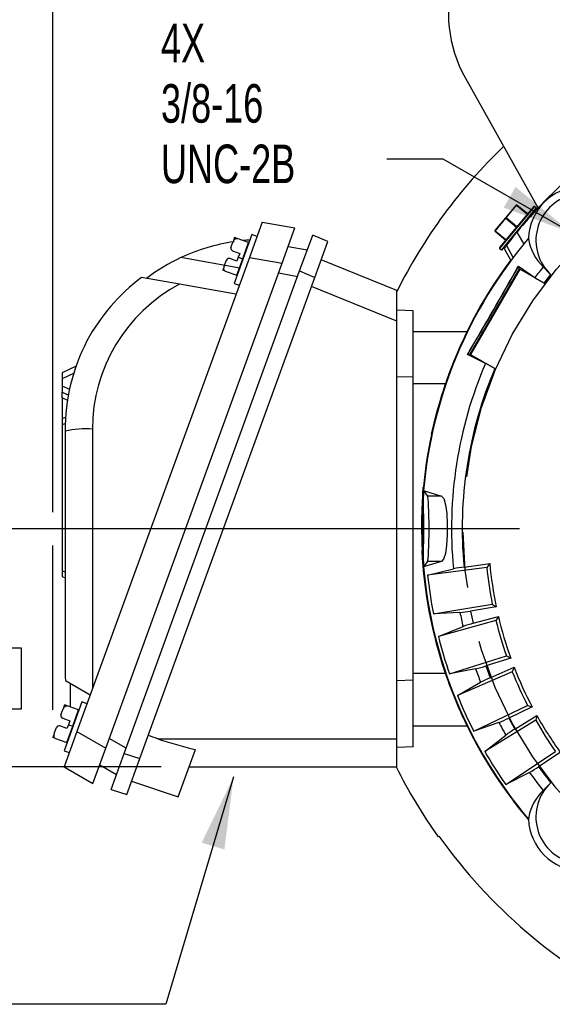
# Model space of a CAD drawing. Header units: inches. Extents: x 0 to 11, y 0 to 8.5.
# Tile 9 of 16: x 7.3 to 8.3, y 2.3 to 4.1. Entities that reach past the tile are written whole.
import ezdxf

# ---------------------------------------------------------------- set-up
doc = ezdxf.new("R2010")
doc.units = ezdxf.units.IN
doc.header["$MEASUREMENT"] = 0
doc.linetypes.add('CENTERX2', pattern=[0.8, 0.5, -0.1, 0.1, -0.1])
doc.layers.add('CENTER', color=40, linetype='CENTERX2')
doc.layers.add('DIMENSIONS', color=140, linetype='Continuous', lineweight=25)
doc.layers.add('TEXT', color=140, linetype='Continuous', lineweight=25)
doc.styles.add('SLDTEXTSTYLE0', font='TXT', dxfattribs={"width": 0.7})
doc.dimstyles.new('SLDDIMSTYLE3', dxfattribs={"dimtxt": 0.069444, "dimasz": 0.13, "dimexe": 0, "dimexo": 0.0625, "dimgap": 0.017361, "dimtad": 0, "dimtih": 1, "dimtoh": 1, "dimlfac": 4, "dimrnd": 1e-09, "dimzin": 12, "dimdsep": 46, "dimtxsty": 'SLDTEXTSTYLE0', "dimsah": 1, "dimcen": 0.09, "dimadec": 0, "dimazin": 3, "dimtfac": 1, "dimtmove": 0, "dimatfit": 0, "dimfxl": 0, "dimfrac": 2, "dimtolj": 1, "dimtzin": 12, "dimarcsym": 0})
doc.dimstyles.new('SLDDIMSTYLE4', dxfattribs={"dimtxt": 0.18, "dimasz": 0.13, "dimexe": 0, "dimexo": 0.0625, "dimgap": 0, "dimtad": 0, "dimtih": 1, "dimtoh": 1, "dimdec": 0, "dimrnd": 1e-09, "dimzin": 0, "dimdsep": 46, "dimtxsty": 'Standard', "dimsah": 1, "dimcen": 0.09, "dimadec": 0, "dimazin": 0, "dimtfac": 0.13, "dimtdec": 0, "dimtofl": 0, "dimtmove": 0, "dimatfit": 3, "dimfxl": 0, "dimfrac": 2, "dimtolj": 1, "dimtzin": 0, "dimarcsym": 0})
doc.dimstyles.new('SLDDIMSTYLE6', dxfattribs={"dimtxt": 0.069444, "dimasz": 0.13, "dimexe": 0, "dimexo": 0.0625, "dimgap": 0.017361, "dimtad": 0, "dimtih": 1, "dimtoh": 1, "dimdec": 3, "dimlfac": 4, "dimrnd": 1e-09, "dimzin": 12, "dimdsep": 46, "dimtxsty": 'SLDTEXTSTYLE0', "dimsah": 1, "dimcen": 0.09, "dimadec": 0, "dimazin": 3, "dimtfac": 1, "dimtdec": 3, "dimtofl": 0, "dimtmove": 0, "dimatfit": 3, "dimfxl": 0, "dimfrac": 2, "dimtolj": 1, "dimtzin": 12, "dimarcsym": 0})
doc.dimstyles.new('SLDDIMSTYLE7', dxfattribs={"dimtxt": 0.069444, "dimasz": 0.13, "dimexe": 0, "dimexo": 0.0625, "dimgap": 0.017361, "dimtad": 0, "dimtih": 1, "dimtoh": 1, "dimlfac": 4, "dimrnd": 1e-09, "dimzin": 12, "dimdsep": 46, "dimtxsty": 'SLDTEXTSTYLE0', "dimsah": 1, "dimcen": 0, "dimadec": 0, "dimazin": 3, "dimtfac": 1, "dimtofl": 0, "dimtmove": 0, "dimatfit": 3, "dimfxl": 0, "dimfrac": 2, "dimtolj": 1, "dimtzin": 12, "dimarcsym": 0})

# ---------------------------------------------------------------- blocks, each defined once
blk = doc.blocks.new('_D_9')
at = {"layer": 'DIMENSIONS'}
for p, q in [((7.2107, 3.1795), (7.2107, 3.4295)), ((8.2353, 3.1795), (7.0857, 3.1795)), ((7.1075, 2.9649), (7.0841, 2.9649)), ((7.0841, 2.9649), (7.0841, 2.8545)), ((7.3139, 2.9649), (7.3372, 2.9649)), ((7.3372, 2.9649), (7.3372, 2.8545)), ((7.0841, 2.8545), (7.1075, 2.8545)), ((7.3372, 2.8545), (7.3139, 2.8545)), ((7.5896, 2.7506), (7.0857, 2.7506)), ((7.2107, 2.7506), (7.2107, 2.5006))]:
    blk.add_line(p, q, dxfattribs=at)
for points in [[(7.2107, 3.1795), (7.2307, 3.3095), (7.1907, 3.3095)], [(7.2107, 2.7506), (7.1907, 2.6206), (7.2307, 2.6206)]]:
    blk.add_solid(points, dxfattribs=at)
at = {"layer": 'DIMENSIONS', "char_height": 0.06944, "attachment_point": 1, "style": 'SLDTEXTSTYLE0'}
for s, insert in [('1.72', (7.1075, 3.07)), ('43.6', (7.1075, 2.944))]:
    blk.add_mtext(s, dxfattribs=dict(at, insert=insert))
blk = doc.blocks.new('_D_12')
at = {"layer": 'DIMENSIONS'}
for p, q in [((7.394, 3.2095), (7.394, 4.6447)), ((8.8679, 4.0179), (8.8679, 4.6447)), ((7.394, 4.5197), (7.5883, 4.5197)), ((7.6825, 4.5196), (7.6591, 4.5196)), ((7.6591, 4.5196), (7.6591, 4.4092)), ((7.9467, 4.5196), (7.97, 4.5196)), ((7.97, 4.5196), (7.97, 4.4092)), ((8.8679, 4.5197), (8.0408, 4.5197)), ((7.6591, 4.4092), (7.6825, 4.4092)), ((7.97, 4.4092), (7.9467, 4.4092)), ((8.8679, 3.8121), (8.8679, 3.9579)), ((7.394, 2.8536), (7.394, 3.1495))]:
    blk.add_line(p, q, dxfattribs=at)
for points in [[(7.394, 4.5197), (7.524, 4.4997), (7.524, 4.5397)], [(8.8679, 4.5197), (8.7379, 4.5397), (8.7379, 4.4997)]]:
    blk.add_solid(points, dxfattribs=at)
at = {"layer": 'DIMENSIONS', "char_height": 0.06944, "attachment_point": 1, "style": 'SLDTEXTSTYLE0'}
for s, insert in [('5.895', (7.6825, 4.6247)), ('149.7', (7.6825, 4.4987))]:
    blk.add_mtext(s, dxfattribs=dict(at, insert=insert))
blk = doc.blocks.new('_D_15')
at = {"layer": 'DIMENSIONS'}
for p, q in [((9.6614, 3.7104), (9.7833, 3.7919)), ((9.7833, 3.7919), (9.9182, 3.7919)), ((9.9648, 3.7919), (9.9415, 3.7919)), ((9.9415, 3.7919), (9.9415, 3.6815)), ((10.229, 3.7919), (10.2523, 3.7919)), ((10.2523, 3.7919), (10.2523, 3.6815)), ((9.9415, 3.6815), (9.9648, 3.6815)), ((10.2523, 3.6815), (10.229, 3.6815))]:
    blk.add_line(p, q, dxfattribs=at)
blk.add_solid([(9.6614, 3.7104), (9.7806, 3.7661), (9.7583, 3.7993)], dxfattribs=at)
at = {"layer": 'DIMENSIONS', "char_height": 0.06944, "attachment_point": 1, "style": 'SLDTEXTSTYLE0'}
for s, insert in [('%%c', (9.9413, 3.897)), ('7.64', (10.0462, 3.897)), ('194.0', (9.9648, 3.771))]:
    blk.add_mtext(s, dxfattribs=dict(at, insert=insert))
blk = doc.blocks.new('_D_16')
at = {"layer": 'DIMENSIONS'}
for p, q in [((9.6205, 3.4746), (9.7931, 3.5423)), ((9.7931, 3.5423), (9.892, 3.5423)), ((9.9387, 3.5423), (9.9153, 3.5423)), ((9.9153, 3.5423), (9.9153, 3.4319)), ((10.2028, 3.5423), (10.2262, 3.5423)), ((10.2262, 3.5423), (10.2262, 3.4319)), ((9.9153, 3.4319), (9.9387, 3.4319)), ((10.2262, 3.4319), (10.2028, 3.4319))]:
    blk.add_line(p, q, dxfattribs=at)
blk.add_solid([(9.6205, 3.4746), (9.7488, 3.5035), (9.7342, 3.5407)], dxfattribs=at)
at = {"layer": 'DIMENSIONS', "char_height": 0.06944, "attachment_point": 1, "style": 'SLDTEXTSTYLE0'}
for s, insert in [('%%c', (9.9151, 3.6474)), ('6.47', (10.02, 3.6474)), ('164.3', (9.9387, 3.5214))]:
    blk.add_mtext(s, dxfattribs=dict(at, insert=insert))
blk = doc.blocks.new('SW_NOTE_0_9')
at = {"layer": 'TEXT', "color": 0, "linetype": 'CENTERX2', "lineweight": 18, "char_height": 0.06944, "attachment_point": 1, "style": 'SLDTEXTSTYLE0'}
for s, insert in [('4X', (-0.4069, 0.2442)), ('3/8-16', (-0.4069, 0.1354)), ('UNC-2B', (-0.4069, 0.0265))]:
    blk.add_mtext(s, dxfattribs=dict(at, insert=insert))
blk = doc.blocks.new('SW_CENTERMARKSYMBOL_0')
at = {"layer": 'CENTER', "color": 0}
for p, q in [((0, 0.05), (0, 0.5826)), ((0, 0), (0, 0.025)), ((-0.05, 0), (-0.5826, 0)), ((0, 0), (-0.025, 0)), ((0, 0), (0, -0.025)), ((0, 0), (0.025, 0)), ((0.05, 0), (0.5826, 0)), ((0, -0.05), (0, -0.5826))]:
    blk.add_line(p, q, dxfattribs=at)

msp = doc.modelspace()

# ---------------------------------------------------------------- linework, layer by layer
for p, q in [((8.13764, 3.99099), (8.26855, 3.75696)), ((8.26223, 3.76003), (8.19926, 3.68439)), ((8.22896, 3.76237), (8.20994, 3.73952)), ((8.21102, 3.73927), (8.23003, 3.76212)), ((8.26085, 3.7599), (8.22999, 3.72284)), ((8.23035, 3.7625), (8.23003, 3.76212)), ((8.23003, 3.76212), (8.24932, 3.74606)), ((8.24964, 3.74644), (8.23035, 3.7625)), ((8.26549, 3.75732), (8.26223, 3.76003)), ((8.28648, 3.77532), (8.28714, 3.77414)), ((8.26549, 3.75732), (8.234, 3.7195)), ((8.23475, 3.71887), (8.26561, 3.75593)), ((7.77146, 3.73164), (7.74825, 3.66788)), ((7.77146, 3.73164), (7.83051, 3.72123)), ((8.20994, 3.73952), (8.19093, 3.71668)), ((8.19137, 3.71567), (8.21039, 3.73852)), ((8.2107, 3.7389), (8.21039, 3.73852)), ((8.21039, 3.73852), (8.22967, 3.72246)), ((8.21102, 3.73927), (8.2107, 3.7389)), ((8.2303, 3.72321), (8.21102, 3.73927)), ((7.75281, 3.70919), (7.72083, 3.62132)), ((7.76206, 3.70582), (7.75281, 3.70919)), ((7.80731, 3.65747), (7.83051, 3.72123)), ((7.83894, 3.64366), (7.86247, 3.70832)), ((7.88969, 3.69676), (7.86247, 3.70832)), ((8.19137, 3.71567), (8.19105, 3.71529)), ((8.19105, 3.71529), (8.21034, 3.69924)), ((8.21066, 3.69961), (8.19137, 3.71567)), ((8.22999, 3.72284), (8.19913, 3.68577)), ((8.234, 3.7195), (8.20251, 3.68168)), ((8.2039, 3.6818), (8.23475, 3.71887)), ((8.23063, 3.71387), (8.24277, 3.69216)), ((7.72167, 3.70393), (7.71892, 3.69637)), ((7.72633, 3.70233), (7.72177, 3.70399)), ((7.74695, 3.69482), (7.72633, 3.70233)), ((7.73627, 3.66545), (7.74695, 3.69482)), ((7.74771, 3.69517), (7.74695, 3.69482)), ((7.86616, 3.63211), (7.88969, 3.69676)), ((8.22387, 3.66821), (8.21174, 3.6899)), ((7.71513, 3.6859), (7.71524, 3.68625)), ((7.71818, 3.67994), (7.73095, 3.6753)), ((7.73095, 3.6753), (7.7284, 3.66832)), ((7.85267, 3.68137), (7.81822, 3.68744)), ((8.19926, 3.68439), (8.20251, 3.68168)), ((8.20763, 3.68442), (8.21976, 3.66274)), ((7.74825, 3.66788), (7.43755, 2.81424)), ((7.48948, 2.78425), (7.80731, 3.65747)), ((7.73092, 3.64905), (7.62492, 3.66774)), ((7.70679, 3.66304), (7.70693, 3.66338)), ((7.72586, 3.66133), (7.7131, 3.66598)), ((7.72558, 3.63609), (7.73627, 3.66545)), ((7.7284, 3.66832), (7.72586, 3.66133)), ((7.7284, 3.66832), (7.73627, 3.66545)), ((7.73627, 3.66545), (7.73682, 3.66525)), ((7.74825, 3.66788), (7.80731, 3.65747)), ((8.01398, 3.60843), (7.8776, 3.66353)), ((7.52259, 2.7745), (7.83894, 3.64366)), ((7.70273, 3.65187), (7.70036, 3.64536)), ((7.70495, 3.6436), (7.70036, 3.64527)), ((7.70495, 3.6436), (7.72558, 3.63609)), ((7.72558, 3.63609), (7.72593, 3.63533)), ((7.80098, 3.64008), (7.83543, 3.634)), ((7.83894, 3.64366), (7.86616, 3.63211)), ((8.23444, 3.64772), (8.14569, 3.49399)), ((8.23554, 3.64699), (8.14687, 3.49341)), ((8.23307, 3.65208), (8.26293, 3.63169)), ((8.23333, 3.65188), (8.23444, 3.64772)), ((8.2795, 3.62161), (8.23554, 3.64699)), ((8.2795, 3.62161), (8.29156, 3.63723)), ((7.55087, 2.76585), (7.86616, 3.63211)), ((7.62224, 3.61974), (7.55361, 3.63185)), ((7.72419, 3.60177), (7.62224, 3.61974)), ((7.72083, 3.62132), (7.73008, 3.61795)), ((8.01398, 3.5533), (7.8601, 3.61547)), ((8.01398, 3.5533), (8.01398, 3.60843)), ((8.04351, 3.5722), (8.01398, 3.57323)), ((8.04351, 3.45219), (8.04351, 3.5722)), ((8.01398, 2.8012), (8.01398, 3.5533)), ((8.04351, 3.53485), (8.1408, 3.53485)), ((8.14569, 3.49399), (8.14152, 3.49288)), ((8.14687, 3.49341), (8.19083, 3.46803)), ((8.17382, 3.47734), (8.14122, 3.493)), ((7.43622, 3.47206), (7.41117, 3.46037)), ((7.41117, 3.46037), (7.41117, 3.44967)), ((7.43237, 3.45956), (7.41117, 3.44967)), ((7.41117, 3.44967), (7.41117, 3.4364)), ((8.04351, 3.45219), (8.01398, 3.45323)), ((8.04351, 2.90687), (8.04351, 3.45219)), ((8.10163, 3.44036), (8.04351, 3.44036)), ((7.41117, 3.4364), (7.41117, 3.4257)), ((7.4245, 3.43019), (7.41117, 3.4364)), ((7.41117, 3.4257), (7.42271, 3.42032)), ((7.41117, 3.415), (7.41117, 3.4257)), ((7.41117, 3.415), (7.41117, 3.37726)), ((7.42092, 3.41045), (7.41117, 3.415)), ((7.41758, 3.38025), (7.41117, 3.37726)), ((7.41117, 3.37726), (7.41117, 3.36655)), ((7.41691, 3.36923), (7.41117, 3.36655)), ((7.41117, 3.36655), (7.41117, 3.10395)), ((7.41609, 3.35548), (7.41609, 2.93003)), ((7.46551, 3.35899), (7.46551, 2.89105)), ((8.06066, 3.24159), (8.06173, 3.25417)), ((8.06187, 3.24842), (8.06935, 3.23844)), ((8.06187, 3.24842), (8.06187, 3.24202)), ((8.06239, 3.24842), (8.06187, 3.24842)), ((8.06239, 3.24842), (8.09464, 3.23844)), ((8.09464, 3.23844), (8.06935, 3.23844)), ((7.41117, 3.10395), (7.41117, 3.09324)), ((7.41117, 3.10395), (7.41609, 3.10165)), ((8.06935, 3.12062), (8.06187, 3.11064)), ((8.06187, 3.11704), (8.06187, 3.11064)), ((8.06187, 3.11064), (8.06239, 3.11064)), ((8.09464, 3.12062), (8.06239, 3.11064)), ((8.09464, 3.12062), (8.06935, 3.12062)), ((8.1762, 3.10983), (8.06951, 3.09578)), ((8.06951, 3.09578), (8.11608, 3.10735)), ((8.13516, 3.11053), (8.18163, 3.11665)), ((8.18163, 3.11665), (8.1762, 3.10983)), ((7.41117, 3.09324), (7.41609, 3.09095)), ((8.07991, 3.0262), (8.18604, 3.04397)), ((8.19323, 3.03903), (8.14701, 3.03129)), ((8.18604, 3.04397), (8.19323, 3.03903)), ((8.12782, 3.02876), (8.07991, 3.0262)), ((8.14701, 3.03129), (8.1519, 3.00923)), ((8.1519, 3.00923), (8.19706, 3.02176)), ((8.19706, 3.02176), (8.19263, 3.01425)), ((8.19263, 3.01425), (8.08894, 2.98549)), ((8.08894, 2.98549), (8.13344, 3.00342)), ((8.10892, 2.91804), (8.21155, 2.95039)), ((8.21935, 2.9465), (8.17465, 2.93241)), ((8.21155, 2.95039), (8.21935, 2.9465)), ((8.15601, 2.92724), (8.10892, 2.91804)), ((8.17465, 2.93241), (8.18256, 2.91125)), ((8.18256, 2.91125), (8.22554, 2.92994)), ((8.22554, 2.92994), (8.22221, 2.92188)), ((8.10163, 2.9187), (8.04351, 2.9187)), ((8.22221, 2.92188), (8.12352, 2.87897)), ((7.41693, 2.90615), (7.46161, 2.88035)), ((7.42593, 2.85851), (7.42593, 2.90095)), ((8.04351, 2.90687), (8.01398, 2.90584)), ((8.04351, 2.78686), (8.04351, 2.90687)), ((8.12352, 2.87897), (8.1651, 2.90292)), ((7.41534, 2.86227), (7.41259, 2.85471)), ((7.44647, 2.86753), (7.41449, 2.77967)), ((7.41999, 2.86067), (7.41543, 2.86233)), ((7.44062, 2.85317), (7.41999, 2.86067)), ((7.45572, 2.86416), (7.44647, 2.86753)), ((8.15269, 2.81496), (8.24982, 2.86128)), ((8.25809, 2.85852), (8.21579, 2.83834)), ((8.24982, 2.86128), (8.25809, 2.85852)), ((7.40879, 2.84425), (7.4089, 2.8446)), ((7.41185, 2.83829), (7.42461, 2.83365)), ((7.42993, 2.8238), (7.44062, 2.85317)), ((7.44137, 2.85352), (7.44062, 2.85317)), ((8.21579, 2.83834), (8.22657, 2.81849)), ((8.22657, 2.81849), (8.26653, 2.84297)), ((8.26653, 2.84297), (8.26435, 2.83453)), ((7.40045, 2.82138), (7.40059, 2.82172)), ((7.41953, 2.81968), (7.40676, 2.82432)), ((7.41924, 2.79444), (7.42993, 2.8238)), ((7.42207, 2.82666), (7.41953, 2.81968)), ((7.42461, 2.83365), (7.42207, 2.82666)), ((7.42207, 2.82666), (7.42993, 2.8238)), ((7.42993, 2.8238), (7.43048, 2.8236)), ((8.1408, 2.82422), (8.04351, 2.82422)), ((8.19805, 2.83062), (8.15269, 2.81496)), ((8.26435, 2.83453), (8.17259, 2.7783)), ((7.39639, 2.81022), (7.39402, 2.80371)), ((7.39862, 2.80194), (7.39402, 2.80362)), ((7.39862, 2.80194), (7.41924, 2.79444)), ((7.43755, 2.81424), (7.41434, 2.75048)), ((7.43755, 2.81424), (7.48948, 2.78425)), ((7.52611, 2.78415), (7.49581, 2.80164)), ((8.17259, 2.7783), (8.21043, 2.80781)), ((7.41924, 2.79444), (7.41959, 2.79368)), ((7.46628, 2.72049), (7.48948, 2.78425)), ((7.58308, 2.8012), (8.01398, 2.8012)), ((8.01398, 2.75063), (8.01398, 2.8012)), ((8.04351, 2.78686), (8.01398, 2.78583)), ((7.41449, 2.77967), (7.42374, 2.7763)), ((7.49906, 2.70984), (7.52259, 2.7745)), ((7.52259, 2.7745), (7.55087, 2.76585)), ((7.62007, 2.69699), (7.65097, 2.78188)), ((8.21039, 2.71897), (8.30013, 2.77837)), ((8.3087, 2.77678), (8.26962, 2.75091)), ((7.41434, 2.75048), (7.46628, 2.72049)), ((7.47857, 2.75428), (7.50887, 2.73679)), ((7.52733, 2.7012), (7.55087, 2.76585)), ((7.63959, 2.75063), (8.01398, 2.75063)), ((8.25313, 2.7408), (8.21039, 2.71897)), ((7.53604, 2.7251), (7.62007, 2.69699)), ((7.49906, 2.70984), (7.52733, 2.7012)), ((8.25199, 2.66034), (8.25141, 2.65654)), ((8.09005, 2.62589), (8.08831, 2.62494))]:
    msp.add_line(p, q)
at = {"flags": 128}
for points in [[(7.71513, 3.6859), (7.71806, 3.6939), (7.72106, 3.69977), (7.72221, 3.70106), (7.72367, 3.70209), (7.72466, 3.70243), (7.72575, 3.70247), (7.72633, 3.70233)], [(7.70495, 3.6436), (7.70419, 3.64401), (7.70359, 3.64461), (7.70294, 3.6458), (7.70255, 3.648), (7.70362, 3.65409), (7.70693, 3.66338)], [(8.07649, 3.34998), (8.08611, 3.38956), (8.10163, 3.44036)], [(8.09464, 3.23844), (8.09879, 3.23369), (8.10198, 3.22261), (8.10404, 3.20666), (8.10499, 3.18784), (8.10491, 3.1682), (8.10381, 3.14988), (8.10166, 3.13485), (8.09846, 3.12469), (8.09464, 3.12062)], [(7.40879, 2.84425), (7.41173, 2.85225), (7.41472, 2.85811), (7.41587, 2.85941), (7.41733, 2.86044), (7.41832, 2.86078), (7.41941, 2.86082), (7.41999, 2.86067)], [(7.39862, 2.80194), (7.39785, 2.80236), (7.39725, 2.80296), (7.3966, 2.80414), (7.39621, 2.80635), (7.39729, 2.81244), (7.40059, 2.82172)]]:
    msp.add_lwpolyline(points, dxfattribs=at)
for centre, radius, start, end in [((8.34809, 4.10872), 0.24114, 29.22176, 209.22176), ((8.85502, 3.20248), 0.80709, 103.65906, 134.78445), ((8.86786, 3.17953), 0.95472, 133.85184, 153.42834), ((8.34867, 3.69873), 0.09733, 92.23351, 177.76649), ((8.34867, 3.69873), 0.08392, 42.87778, 227.12222), ((8.22972, 3.76174), 0.000984, 50.22176, 140.22176), ((8.22934, 3.76157), 0.000881, 38.127, 115.44662), ((8.85502, 3.20248), 0.80709, 134.78445, 140.68189), ((8.2616, 3.75927), 0.000984, 50.22176, 140.22176), ((8.26486, 3.75656), 0.000984, 320.22176, 50.22176), ((8.21079, 3.7393), 0.000881, 164.9969, 242.31651), ((8.21032, 3.73873), 0.000881, 38.127, 115.44662), ((8.19168, 3.71605), 0.000984, 140.22176, 230.22176), ((8.19178, 3.71645), 0.000881, 164.9969, 242.31651), ((8.85502, 3.20248), 0.80709, 140.68189, 142.84846), ((7.77042, 3.35548), 0.34449, 98.30869, 114.98293), ((7.77042, 3.35548), 0.34449, 93.5283, 95.53105), ((8.86786, 3.17953), 0.80841, 139.68925, 175.11145), ((8.85502, 3.20248), 0.80709, 142.84846, 143.3347), ((8.33613, 3.71369), 0.08546, 187.51225, 227.08366), ((7.71987, 3.68457), 0.00492, 164.29338, 250), ((8.19989, 3.68514), 0.000984, 140.22176, 230.22176), ((8.20314, 3.68243), 0.000984, 230.22176, 320.22176), ((7.77042, 3.35548), 0.34449, 114.98293, 127.09589), ((7.71142, 3.66135), 0.00492, 70, 155.70662), ((8.86786, 3.17953), 0.8093, 143.26454, 180), ((0.98424, 7.73114), 8.3177, 329.367305, 330.632695), ((-0.27108, 8.4559), 9.76747, 329.461491, 330.538509), ((8.23266, 3.6513), 0.000884, 41.12767, 62.63346), ((8.86786, 3.17953), 0.75524, 141.36145, 143.22353), ((8.60109, 3.95467), 0.44337, 223.21013, 225.72321), ((7.77415, 3.34276), 0.36361, 127.3408, 151.17667), ((7.76078, 3.35899), 0.29528, 117.98193, 180), ((8.50923, 4.0178), 0.45798, 237.4669, 239.89301), ((8.86437, 3.17953), 0.8061, 153.84625, 161.12132), ((7.77042, 3.35548), 0.35433, 152.6877, 180), ((8.86786, 3.17953), 0.75524, 156.77647, 185.48459), ((8.14184, 3.49411), 0.00127, 240.68741, 255.55147), ((7.96258, 3.07098), 0.45798, 60.10699, 62.5331), ((8.86786, 3.17953), 0.73594, 156.92002, 185.37951), ((7.45452, 3.16387), 0.19543, 86.77739, 101.3418), ((8.86786, 3.17953), 0.80841, 175.56659, 184.43341), ((5.31155, 3.17953), 2.75103, 358.69839, 1.30161), ((8.86786, 3.17953), 0.8093, 180, 204.81543), ((8.86437, 3.17953), 0.8061, 182.77008, 198.87868), ((8.86786, 3.17953), 0.80841, 184.88855, 220.31075), ((8.17615, 2.80652), 0.30676, 97.6775, 101.29214), ((8.86786, 3.17953), 0.69516, 185.75457, 191.24543), ((8.86786, 3.17953), 0.68911, 185.23532, 191.76468), ((8.86786, 3.17953), 0.80273, 185.98852, 191.01148), ((8.10395, 3.28367), 0.25602, 275.34951, 279.68085), ((8.86786, 3.17953), 0.75524, 191.51541, 193.48459), ((8.86786, 3.17953), 0.68911, 193.23532, 199.76468), ((8.24204, 2.69088), 0.33087, 105.80922, 109.16042), ((8.86786, 3.17953), 0.69516, 193.75457, 199.24543), ((8.86786, 3.17953), 0.80273, 193.98852, 199.01148), ((8.0969, 3.17634), 0.25602, 283.34951, 287.68085), ((8.86786, 3.17953), 0.75524, 199.51541, 201.48459), ((8.86786, 3.17953), 0.68911, 201.23532, 207.76468), ((8.86437, 3.17953), 0.8061, 198.87868, 206.15375), ((8.31613, 2.60854), 0.33087, 113.80922, 117.16042), ((8.86786, 3.17953), 0.69516, 201.75457, 207.24543), ((8.86786, 3.17953), 0.80273, 201.98852, 207.01148), ((7.41353, 2.84292), 0.00492, 164.29338, 250), ((8.10484, 3.06907), 0.25602, 291.34951, 295.68085), ((8.86786, 3.17953), 0.68911, 209.23532, 215.76468), ((7.40508, 2.8197), 0.00492, 70, 155.70662), ((8.86786, 3.17953), 0.8093, 206.0426, 220.39236), ((8.86786, 3.17953), 0.75524, 207.51541, 209.48459), ((8.86786, 3.17953), 0.69516, 209.75457, 215.24543), ((8.40097, 2.53731), 0.33087, 121.80922, 125.16042), ((7.80398, 3.44836), 0.68383, 251.15332, 257.07032), ((8.86786, 3.17953), 0.80273, 209.98852, 215.01148), ((8.86786, 3.17953), 0.9567, 206.63549, 215.42878), ((8.12764, 2.96395), 0.25602, 299.34951, 303.68085), ((8.86786, 3.17953), 0.73594, 215.62049, 218.45681), ((8.86786, 3.17953), 0.75524, 215.51541, 218.63855), ((8.34867, 2.66034), 0.08392, 132.87778, 317.12222), ((8.69544, 2.31178), 0.57555, 134.56539, 136.50127), ((8.33622, 2.64532), 0.08555, 132.93329, 169.88971), ((8.34867, 2.66034), 0.09733, 182.23351, 267.76649), ((8.86786, 3.17953), 0.95472, 215.44319, 243.61576)]:
    msp.add_arc(centre, radius, start, end)
for centre, major_axis, ratio, start_param, end_param in [((8.24297, 3.6428), (0.00852, -0.00492), 0.0174551, 3.1590459, 3.6651914), ((8.15421, 3.48907), (0.00852, -0.00492), 0.0174551, 2.6179939, 3.1241394), ((8.06913, 3.17953), (0, 0.05906), 0.0524078, 3.2114058, 6.2133721), ((7.47514, 2.88884), (-0.01982, 0.14421), 0.3857596, 1.2286034, 1.3976653), ((7.85154, 2.67035), (1.29702, -0.47208), 0.0231032, 1.7876866, 1.8011918)]:
    msp.add_ellipse(centre, major_axis=major_axis, ratio=ratio, start_param=start_param, end_param=end_param)
at = {"layer": 'CENTER'}
msp.add_circle((8.86786, 3.17953), 0.73425, dxfattribs=at)

# ---------------------------------------------------------------- block references
msp.add_blockref('SW_CENTERMARKSYMBOL_0', (8.86786, 3.17953), dxfattribs=at)
at = {"layer": 'TEXT', "linetype": 'CENTERX2', "lineweight": 18}
msp.add_blockref('SW_NOTE_0_9', (7.99595, 3.8448), dxfattribs=at)

# ---------------------------------------------------------------- dimensions: what is measured, and where the dimension line sits
at = {"layer": 'DIMENSIONS'}
dim = msp.add_linear_dim(base=(7.39399, 4.51975), p1=(8.86786, 3.76211), p2=(7.39399, 2.80363), dimstyle='SLDDIMSTYLE6', dxfattribs=at)
dim.commit()
dim.dimension.update_dxf_attribs({"geometry": '_D_12', "text_midpoint": (7.81456, 4.51975), "dimtype": 160})
for p1, p2, picture, middle in [((8.07434, 2.64867), (9.66138, 3.7104), '_D_15', (10.09692, 3.79194)), ((8.11524, 2.88443), (9.62048, 3.47463), '_D_16', (10.07075, 3.54231))]:
    dim = msp.add_diameter_dim_2p(p1=p1, p2=p2, dimstyle='SLDDIMSTYLE7', dxfattribs=at)
    dim.commit()
    dim.dimension.update_dxf_attribs({"geometry": picture, "text_midpoint": middle, "dimtype": 163})
dim = msp.add_linear_dim(base=(7.21068, 3.17953), p1=(7.63959, 2.75063), p2=(8.28528, 3.17953), angle=90, dimstyle='SLDDIMSTYLE3', dxfattribs=at)
dim.commit()
dim.dimension.update_dxf_attribs({"geometry": '_D_9', "text_midpoint": (7.21068, 2.96508), "dimtype": 160})

# ---------------------------------------------------------------- leaders
at = {"layer": 'TEXT', "linetype": 'CENTERX2', "lineweight": 18}
for points in [[(8.33022, 3.71173), (8.09773, 3.8448), (7.99595, 3.8448)], [(7.71995, 2.73267), (7.59793, 2.32308), (6.96502, 2.32308)]]:
    msp.add_leader(points, dimstyle='SLDDIMSTYLE4', dxfattribs=at)

doc.saveas('drawing.dxf')
